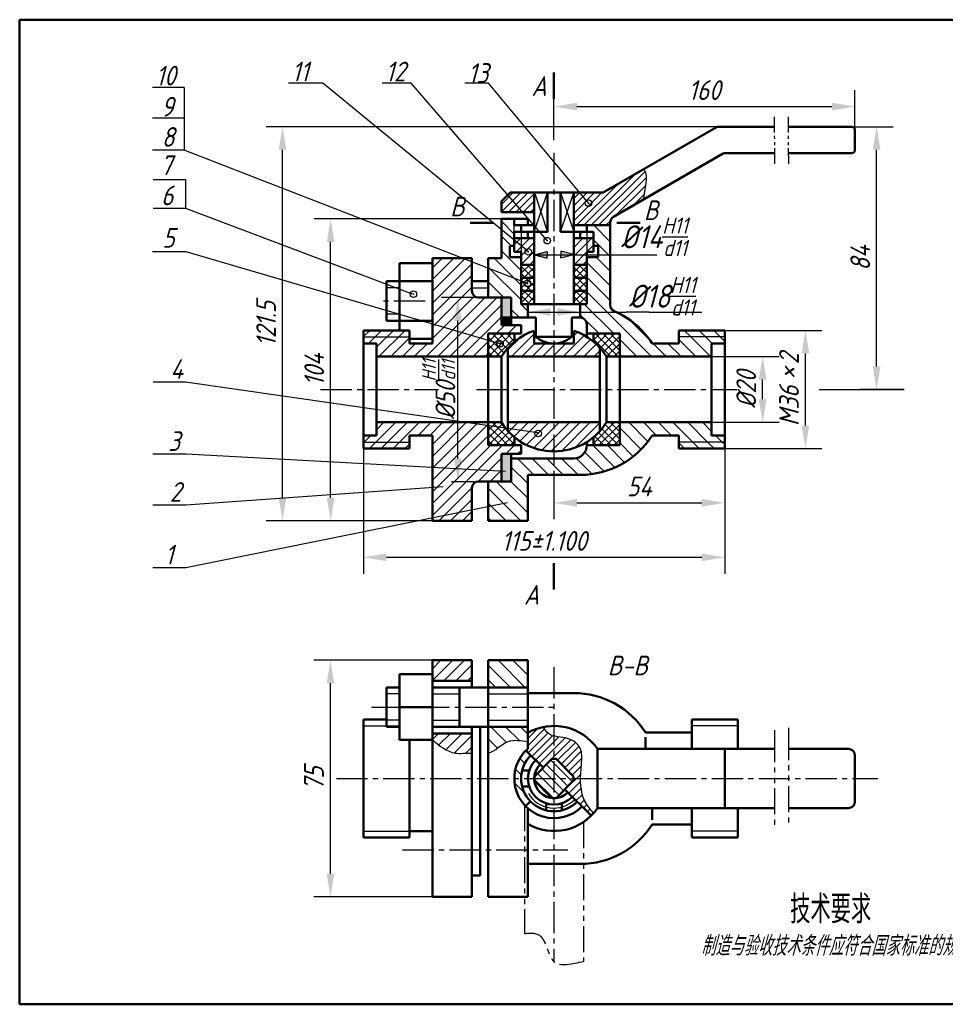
# Model space of a CAD drawing. Header units: millimetres. Extents: x -7 to 206, y 77 to 227.
# Tile 1 of 2: x -7 to 134, y 77 to 227. Entities that reach past the tile are written whole.
import ezdxf

# ---------------------------------------------------------------- set-up
doc = ezdxf.new("R2010")
doc.units = ezdxf.units.MM
doc.header["$LTSCALE"] = 0.5
doc.header["$PDMODE"] = 32
doc.header["$PDSIZE"] = -2
doc.linetypes.add('CENTER2', pattern=[28.575, 19.05, -3.175, 3.175, -3.175])
doc.linetypes.add('PHANTOM2', pattern=[31.75, 15.875, -3.175, 3.175, -3.175, 3.175, -3.175])
for name, color, linetype in [('剖面线', 7, 'Continuous'), ('剖面线层', 7, 'Continuous'), ('双点化线', 170, 'PHANTOM2'), ('尺寸层', 221, 'Continuous'), ('细实线', 7, 'Continuous')]:
    doc.layers.add(name, color=color, linetype=linetype)
for name, color, linetype, lineweight in [('文字层', 227, 'Continuous', 20), ('点画线层', 3, 'CENTER2', 25), ('粗实线层', 1, 'Continuous', 50)]:
    doc.layers.add(name, color=color, linetype=linetype, lineweight=lineweight)
doc.styles.add('工程字体（斜）', font='gbeitc.shx', dxfattribs={"bigfont": 'gbcbig.shx'})
doc.styles.add('工程斜体', font='gbeitc.shx', dxfattribs={"bigfont": 'gbcbig.shx'})
doc.styles.add('工程直体', font='gbenor.shx', dxfattribs={"bigfont": 'gbcbig.shx'})
doc.dimstyles.new('gb35', dxfattribs={"dimtxt": 3, "dimasz": 3.5, "dimexe": 2.5, "dimexo": 0, "dimgap": 1, "dimtad": 1, "dimdsep": 46, "dimtxsty": '工程字体（斜）', "dimcen": 0, "dimadec": 0, "dimazin": 0, "dimtfac": 1, "dimtmove": 0, "dimatfit": 3, "dimfxl": 0, "dimarcsym": 0})
pattern_1 = [(45, (-40.795, -159.471), (-0.898026, 0.898026), [])]

# ---------------------------------------------------------------- blocks, each defined once
blk = doc.blocks.new('*D33')
at = {"layer": 'Defpoints', "color": 0, "ltscale": 0.5}
for p in [(40.76, 129.28), (56.29, 129.28), (56.29, 93.28)]:
    blk.add_point(p, dxfattribs=at)
at = {"layer": '尺寸层', "color": 0, "lineweight": -2, "ltscale": 0.5}
for p, q in [((56.29, 129.28), (38.26, 129.28)), ((40.76, 96.78), (40.76, 125.78)), ((56.29, 93.28), (38.26, 93.28))]:
    blk.add_line(p, q, dxfattribs=at)
at = {"layer": '尺寸层', "color": 0, "ltscale": 0.5}
for points in [[(40.18, 125.78), (41.34, 125.78), (40.76, 129.28)], [(40.18, 96.78), (41.34, 96.78), (40.76, 93.28)]]:
    blk.add_solid(points, dxfattribs=at)
at = {"layer": '尺寸层', "color": 0, "ltscale": 0.5, "insert": (38.26, 111.28), "char_height": 3, "attachment_point": 5, "rotation": 90, "style": '工程字体（斜）'}
blk.add_mtext('75', dxfattribs=at)
blk = doc.blocks.new('*D34')
at = {"layer": 'Defpoints', "color": 0, "ltscale": 0.5}
for p in [(100.79, 161.52), (74.79, 157.52), (100.79, 153.25)]:
    blk.add_point(p, dxfattribs=at)
at = {"layer": '尺寸层', "color": 0, "lineweight": -2, "ltscale": 0.5}
for p, q in [((100.79, 161.52), (100.79, 150.75)), ((74.79, 157.52), (74.79, 150.75)), ((78.29, 153.25), (97.29, 153.25))]:
    blk.add_line(p, q, dxfattribs=at)
at = {"layer": '尺寸层', "color": 0, "ltscale": 0.5}
for points in [[(78.29, 153.84), (78.29, 152.67), (74.79, 153.25)], [(97.29, 153.84), (97.29, 152.67), (100.79, 153.25)]]:
    blk.add_solid(points, dxfattribs=at)
at = {"layer": '尺寸层', "color": 0, "ltscale": 0.5, "insert": (87.79, 155.75), "char_height": 3, "attachment_point": 5, "style": '工程字体（斜）'}
blk.add_mtext('54', dxfattribs=at)
blk = doc.blocks.new('*D35')
at = {"layer": 'Defpoints', "color": 0, "ltscale": 0.5}
for p in [(45.79, 161.52), (100.79, 161.52), (100.79, 144.96)]:
    blk.add_point(p, dxfattribs=at)
at = {"layer": '尺寸层', "color": 0, "lineweight": -2, "ltscale": 0.5}
for p, q in [((45.79, 161.52), (45.79, 142.46)), ((100.79, 161.52), (100.79, 142.46)), ((49.29, 144.96), (97.29, 144.96))]:
    blk.add_line(p, q, dxfattribs=at)
at = {"layer": '尺寸层', "color": 0, "ltscale": 0.5}
for points in [[(49.29, 145.54), (49.29, 144.37), (45.79, 144.96)], [(97.29, 145.54), (97.29, 144.37), (100.79, 144.96)]]:
    blk.add_solid(points, dxfattribs=at)
at = {"layer": '尺寸层', "color": 0, "ltscale": 0.5, "insert": (73.29, 147.46), "char_height": 3, "attachment_point": 5, "style": '工程字体（斜）'}
blk.add_mtext('115%%P1.100', dxfattribs=at)
blk = doc.blocks.new('*D36')
at = {"layer": 'Defpoints', "color": 0, "ltscale": 0.5}
for p in [(98.79, 175.52), (106.56, 175.52), (98.79, 165.52)]:
    blk.add_point(p, dxfattribs=at)
at = {"layer": '尺寸层', "color": 0, "lineweight": -2, "ltscale": 0.5}
for p, q in [((98.79, 175.52), (109.06, 175.52)), ((106.56, 169.02), (106.56, 172.02)), ((98.79, 165.52), (109.06, 165.52))]:
    blk.add_line(p, q, dxfattribs=at)
at = {"layer": '尺寸层', "color": 0, "ltscale": 0.5}
for points in [[(105.97, 172.02), (107.14, 172.02), (106.56, 175.52)], [(105.97, 169.02), (107.14, 169.02), (106.56, 165.52)]]:
    blk.add_solid(points, dxfattribs=at)
at = {"layer": '尺寸层', "color": 0, "ltscale": 0.5, "insert": (104.06, 170.52), "char_height": 3, "attachment_point": 5, "rotation": 90, "style": '工程字体（斜）'}
blk.add_mtext('%%C20', dxfattribs=at)
blk = doc.blocks.new('*D37')
at = {"layer": 'Defpoints', "color": 0, "ltscale": 0.5}
for p in [(100.79, 179.52), (113.07, 179.52), (100.79, 161.52)]:
    blk.add_point(p, dxfattribs=at)
at = {"layer": '尺寸层', "color": 0, "lineweight": -2, "ltscale": 0.5}
for p, q in [((100.79, 179.52), (115.57, 179.52)), ((113.07, 165.02), (113.07, 176.02)), ((100.79, 161.52), (115.57, 161.52))]:
    blk.add_line(p, q, dxfattribs=at)
at = {"layer": '尺寸层', "color": 0, "ltscale": 0.5}
for points in [[(112.49, 176.02), (113.65, 176.02), (113.07, 179.52)], [(112.49, 165.02), (113.65, 165.02), (113.07, 161.52)]]:
    blk.add_solid(points, dxfattribs=at)
at = {"layer": '尺寸层', "color": 0, "ltscale": 0.5, "insert": (110.57, 170.52), "char_height": 3, "attachment_point": 5, "rotation": 90, "style": '工程字体（斜）'}
blk.add_mtext('M36  2', dxfattribs=at)
blk = doc.blocks.new('*D38')
at = {"layer": 'Defpoints', "color": 0, "ltscale": 0.5}
for p in [(119.83, 210.52), (123.91, 210.52), (128.09, 170.52)]:
    blk.add_point(p, dxfattribs=at)
at = {"layer": '尺寸层', "color": 0, "lineweight": -2, "ltscale": 0.5}
for p, q in [((119.83, 210.52), (126.41, 210.52)), ((123.91, 174.02), (123.91, 207.02)), ((128.09, 170.52), (121.41, 170.52))]:
    blk.add_line(p, q, dxfattribs=at)
at = {"layer": '尺寸层', "color": 0, "ltscale": 0.5}
for points in [[(123.32, 207.02), (124.49, 207.02), (123.91, 210.52)], [(123.32, 174.02), (124.49, 174.02), (123.91, 170.52)]]:
    blk.add_solid(points, dxfattribs=at)
at = {"layer": '尺寸层', "color": 0, "ltscale": 0.5, "insert": (121.41, 190.52), "char_height": 3, "attachment_point": 5, "rotation": 90, "style": '工程字体（斜）'}
blk.add_mtext('84', dxfattribs=at)
blk = doc.blocks.new('*D39')
at = {"layer": 'Defpoints', "color": 0, "ltscale": 0.5}
for p in [(120.61, 213.6), (120.61, 210.03), (74.79, 208.49)]:
    blk.add_point(p, dxfattribs=at)
at = {"layer": '尺寸层', "color": 0, "lineweight": -2, "ltscale": 0.5}
for p, q in [((74.79, 208.49), (74.79, 216.1)), ((120.61, 210.03), (120.61, 216.1)), ((78.29, 213.6), (117.11, 213.6))]:
    blk.add_line(p, q, dxfattribs=at)
at = {"layer": '尺寸层', "color": 0, "ltscale": 0.5}
for points in [[(78.29, 214.18), (78.29, 213.01), (74.79, 213.6)], [(117.11, 214.18), (117.11, 213.01), (120.61, 213.6)]]:
    blk.add_solid(points, dxfattribs=at)
at = {"layer": '尺寸层', "color": 0, "ltscale": 0.5, "insert": (97.7, 216.1), "char_height": 3, "attachment_point": 5, "style": '工程字体（斜）'}
blk.add_mtext('160', dxfattribs=at)
blk = doc.blocks.new('*D40')
at = {"layer": 'Defpoints', "color": 0, "ltscale": 0.5}
for p in [(40.79, 196.49), (66.79, 196.49), (56.29, 150.52)]:
    blk.add_point(p, dxfattribs=at)
at = {"layer": '尺寸层', "color": 0, "lineweight": -2, "ltscale": 0.5}
for p, q in [((66.79, 196.49), (38.29, 196.49)), ((40.79, 154.02), (40.79, 192.99)), ((56.29, 150.52), (38.29, 150.52))]:
    blk.add_line(p, q, dxfattribs=at)
at = {"layer": '尺寸层', "color": 0, "ltscale": 0.5}
for points in [[(40.21, 192.99), (41.38, 192.99), (40.79, 196.49)], [(40.21, 154.02), (41.38, 154.02), (40.79, 150.52)]]:
    blk.add_solid(points, dxfattribs=at)
at = {"layer": '尺寸层', "color": 0, "ltscale": 0.5, "insert": (38.29, 173.51), "char_height": 3, "attachment_point": 5, "rotation": 90, "style": '工程字体（斜）'}
blk.add_mtext('104', dxfattribs=at)
blk = doc.blocks.new('*D41')
at = {"layer": 'Defpoints', "color": 0, "ltscale": 0.5}
for p in [(33.47, 210.52), (99.61, 210.52), (56.29, 150.52)]:
    blk.add_point(p, dxfattribs=at)
at = {"layer": '尺寸层', "color": 0, "lineweight": -2, "ltscale": 0.5}
for p, q in [((99.61, 210.52), (30.97, 210.52)), ((33.47, 154.02), (33.47, 207.02)), ((56.29, 150.52), (30.97, 150.52))]:
    blk.add_line(p, q, dxfattribs=at)
at = {"layer": '尺寸层', "color": 0, "ltscale": 0.5}
for points in [[(32.88, 207.02), (34.05, 207.02), (33.47, 210.52)], [(32.88, 154.02), (34.05, 154.02), (33.47, 150.52)]]:
    blk.add_solid(points, dxfattribs=at)
at = {"layer": '尺寸层', "color": 0, "ltscale": 0.5, "insert": (30.97, 180.52), "char_height": 3, "attachment_point": 5, "rotation": 90, "style": '工程字体（斜）'}
blk.add_mtext('121.5', dxfattribs=at)
blk = doc.blocks.new('*D42')
at = {"layer": 'Defpoints', "color": 0, "ltscale": 0.5}
for p in [(60.16, 184.52), (63.29, 184.52), (59.17, 156.52)]:
    blk.add_point(p, dxfattribs=at)
at = {"layer": '尺寸层', "color": 0, "lineweight": -2, "ltscale": 0.5}
for p, q in [((63.29, 184.52), (57.66, 184.52)), ((60.16, 160.02), (60.16, 181.02)), ((59.17, 156.52), (62.66, 156.52))]:
    blk.add_line(p, q, dxfattribs=at)
at = {"layer": '尺寸层', "color": 0, "ltscale": 0.5}
for points in [[(59.58, 181.02), (60.74, 181.02), (60.16, 184.52)], [(59.58, 160.02), (60.74, 160.02), (60.16, 156.52)]]:
    blk.add_solid(points, dxfattribs=at)
at = {"layer": '尺寸层', "color": 0, "ltscale": 0.5, "insert": (57.24, 170.52), "char_height": 3, "attachment_point": 5, "rotation": 90, "style": '工程字体（斜）'}
blk.add_mtext('%%C50{\\H0.7x;\\SH11/d11;}', dxfattribs=at)
blk = doc.blocks.new('fdf')
at = {"layer": '剖面线', "ltscale": 0.5}
h = blk.add_hatch(dxfattribs=at)
h.set_pattern_fill('ANSI37', scale=0.25, angle=90, style=0)
h.set_pattern_definition([(135, (-40.795, -161.471), (-0.561266, -0.561266), []), (225, (-40.795, -161.471), (0.561266, -0.561266), [])])
h.paths.add_polyline_path([(131.5, 30.047), (129.5, 30.047), (129.5, 28.047), (131.5, 28.047)])
h.paths.add_polyline_path([(131.5, 26.047), (131.5, 28.047), (129.5, 28.047), (129.5, 26.047)])
h.paths.add_polyline_path([(131.5, 26.047), (129.5, 26.047), (129.5, 24.047), (131.5, 24.047)])
h.paths.add_polyline_path([(30.998, 30.047), (28.998, 30.047), (28.998, 28.047), (30.998, 28.047)])
h.paths.add_polyline_path([(30.998, 28.047), (28.998, 28.047), (28.998, 26.047), (30.998, 26.047)])
h.paths.add_polyline_path([(30.998, 26.047), (28.998, 26.047), (28.998, 24.047), (30.998, 24.047)])
h.paths.add_polyline_path([(38.998, 30.047), (36.998, 30.047), (36.998, 28.047), (38.998, 28.047)])
h.paths.add_polyline_path([(38.998, 28.047), (36.998, 28.047), (36.998, 26.047), (38.998, 26.047)])
h.paths.add_polyline_path([(36.998, 24.047), (38.998, 24.047), (38.998, 26.047), (36.998, 26.047)])
at = {"layer": '剖面线层', "ltscale": 0.5}
h = blk.add_hatch(dxfattribs=at)
h.set_pattern_fill('ANSI31', scale=0.3, style=0)
h.set_pattern_definition([(45, (-40.795, -159.471), (-0.673519, 0.673519), [])])
h.paths.add_polyline_path([(38.998, 34.078), (36.998, 34.078), (36.998, 31.564), (38.998, 31.564), (38.998, 31.989)])
h.paths.add_polyline_path([(36.998, 31.564), (36.998, 30.047), (38.998, 30.047), (38.998, 31.564)])
h.paths.add_polyline_path([(30.998, 34.078), (28.998, 34.078), (28.998, 31.989), (28.998, 30.047), (30.998, 30.047)])
h.paths.add_polyline_path([(28.998, 34.078), (27.959, 34.078), (27.959, 31.989), (28.998, 31.989)])
h.paths.add_polyline_path([(40.037, 34.078), (38.998, 34.078), (38.998, 31.989), (40.037, 31.989)])
h = blk.add_hatch(dxfattribs=at)
h.set_pattern_fill('ANSI31', scale=0.4, style=0)
h.set_pattern_definition(pattern_1)
h.paths.add_polyline_path([(21.498, 30.472), (20.019, 31.047), (15.498, 31.047), (15.498, 21.011), (23.998, 18.523), (23.998, 19.547), (28.998, 19.547), (28.998, 20.852), (25.998, 20.852), (25.998, 22.008), (25.998, 25.047), (23.998, 25.047), (22.498, 25.047, -0.4142136), (21.498, 26.047)])
h.paths.add_polyline_path([(23.998, 16.047), (23.998, 18.523), (15.498, 21.011), (15.498, 18.047), (11.998, 18.047), (11.998, 19.047), (4.998, 19.047), (4.998, 18.047), (6.998, 18.047), (6.998, 16.047)])
h.paths.add_polyline_path([(11.998, 19.047), (11.998, 20.047), (4.998, 20.047), (4.998, 19.047)], flags=17)
h.paths.add_polyline_path([(6.998, 6.047), (6.998, 4.047), (4.998, 4.047), (4.998, 3.047), (11.998, 3.047), (11.998, 4.047), (15.498, 4.047), (15.498, -0.834), (25.998, -1.399), (25.998, 0.047), (25.998, 1.241), (28.998, 1.241), (28.998, 2.547), (23.998, 2.547), (23.998, 5.518), (20.329, 6.047)])
h.paths.add_polyline_path([(11.998, 2.047), (11.998, 3.047), (4.998, 3.047), (4.998, 2.047)], flags=17)
h.paths.add_polyline_path([(21.498, -7.323), (21.498, -3.953, -0.4142136), (22.498, -2.953), (22.998, -2.953), (25.998, -2.953), (25.998, -1.399), (15.498, -0.834), (15.498, -8.532)])
h.paths.add_polyline_path([(21.498, -8.953), (21.498, -7.323), (15.498, -8.532), (15.498, -8.953)])
h = blk.add_hatch(color=7, dxfattribs=at)
h.paths.add_polyline_path([(27.498, 0.047), (25.998, 0.047), (25.998, -2.953), (27.498, -2.953)])
h.paths.add_polyline_path([(27.498, 25.047), (25.998, 25.047), (25.998, 22.047), (27.498, 22.047)])
for points in [[(27.498, 22.008), (25.998, 22.008), (25.998, 20.852), (27.498, 20.852)], [(25.998, 1.241), (25.998, 0.047), (25.998, -2.953), (27.498, -2.953), (27.498, 0.047), (27.498, 0.547), (27.498, 1.241)]]:
    blk.add_hatch(color=7, dxfattribs=at).paths.add_polyline_path(points)
h = blk.add_hatch(dxfattribs=at)
h.set_pattern_fill('ANSI31', scale=0.4, style=0)
h.set_pattern_definition(pattern_1)
h.paths.add_polyline_path([(21.498, -33.314), (21.498, -30.188), (15.498, -30.188), (15.498, -33.314)])
edge = h.paths.add_edge_path()
edge.add_line((21.498, -44.318), (21.498, -41.314))
edge.add_line((21.498, -41.314), (15.498, -41.314))
edge.add_line((15.498, -41.314), (15.498, -42.314))
edge.add_spline(control_points=[(15.498, -42.314), (16.601, -43.216), (18.399, -44.687), (20.631, -44.29), (21.498, -44.318)], knot_values=[0, 0, 0, 0, 4.0078149, 6.5369454, 6.5369454, 6.5369454, 6.5369454], degree=3, periodic=0)
at = {"layer": '双点化线', "ltscale": 0.5}
h = blk.add_hatch(dxfattribs=at)
h.set_pattern_fill('ANSI31', scale=0.3, angle=90, style=0)
h.set_pattern_definition([(135, (-40.795, -161.471), (-0.673519, -0.673519), [])])
h.paths.add_polyline_path([(33.998, -48.188), (30.998, -48.188, 0.0270759), (31.016, -48.512), (33.674, -51.171, 0.0270759), (33.998, -51.188)])
h.paths.add_polyline_path([(33.998, -45.188, 0.0270759), (33.674, -45.206), (31.016, -47.864, 0.0270759), (30.998, -48.188), (33.998, -48.188)])
h.paths.add_polyline_path([(34.322, -45.206, 0.0270759), (33.998, -45.188), (33.998, -48.188), (36.998, -48.188, 0.0270759), (36.98, -47.864)])
h.paths.add_polyline_path([(36.98, -48.512, 0.0270759), (36.998, -48.188), (33.998, -48.188), (33.998, -51.188, 0.0270759), (34.322, -51.171)])
at = {"layer": '尺寸层', "ltscale": 0.5}
h = blk.add_hatch(color=7, dxfattribs=at)
h.paths.add_polyline_path([(32.985, 31.564), (32.985, 32.077), (31.019, 31.564)])
h.paths.add_polyline_path([(31.019, 31.564), (32.985, 31.05), (32.985, 31.564)])
h = blk.add_hatch(color=7, dxfattribs=at)
h.paths.add_polyline_path([(35.032, 31.05), (36.998, 31.564), (35.032, 31.564)])
h.paths.add_polyline_path([(35.032, 31.564), (36.998, 31.564), (35.032, 32.077)])
at = {"layer": '细实线', "ltscale": 0.5}
h = blk.add_hatch(dxfattribs=at)
h.set_pattern_fill('ANSI31', scale=0.25, style=0)
h.set_pattern_definition([(45, (-40.795, -161.471), (-0.561266, 0.561266), [])])
edge = h.paths.add_edge_path()
edge.add_spline(control_points=[(33.998, -41.725), (33.683, -41.647), (33.027, -41.391), (32.606, -40.746), (32.412, -40.347)], knot_values=[15.3122889, 15.3122889, 15.3122889, 15.3122889, 16.3111205, 17.5832103, 17.5832103, 17.5832103, 17.5832103], degree=3, periodic=0)
edge.add_arc((33.998, -48.188), 8, 101.43132, 120)
edge.add_line((29.998, -41.26), (29.998, -43.661))
edge.add_arc((33.998, -48.188), 6.041, 131.46436, 135)
edge.add_line((29.726, -43.917), (32.345, -46.535))
edge.add_line((32.345, -46.535), (33.674, -45.206))
edge.add_arc((33.998, -48.188), 3, 90, 96.20382, ccw=False)
edge.add_line((33.998, -45.188), (33.998, -41.725))
edge = h.paths.add_edge_path()
edge.add_spline(control_points=[(38.046, -48.188), (38.049, -47.456), (38.17, -45.867), (38.396, -43.44), (36.311, -41.904), (34.661, -41.888), (33.998, -41.725)], knot_values=[6.3577736, 6.3577736, 6.3577736, 6.3577736, 8.486614, 10.8599225, 13.2074851, 15.3122889, 15.3122889, 15.3122889, 15.3122889], degree=3, periodic=0)
edge.add_line((33.998, -41.725), (33.998, -45.188))
edge.add_arc((33.998, -48.188), 3, 83.79618, 90, ccw=False)
edge.add_line((34.322, -45.206), (36.98, -47.864))
edge.add_arc((33.998, -48.188), 3, 0, 6.20382, ccw=False)
edge.add_line((36.998, -48.188), (38.046, -48.188))
edge = h.paths.add_edge_path()
edge.add_arc((33.998, -48.188), 8, 315, 318.76564)
edge.add_spline(control_points=[(40.014, -53.461), (39.491, -52.846), (38.27, -51.301), (38.04, -49.382), (38.046, -48.188)], knot_values=[0.5188147, 0.5188147, 0.5188147, 0.5188147, 2.8834986, 6.3577736, 6.3577736, 6.3577736, 6.3577736], degree=3, periodic=0)
edge.add_line((38.046, -48.188), (36.998, -48.188))
edge.add_arc((33.998, -48.188), 3, -6.20382, 0, ccw=False)
edge.add_line((36.98, -48.512), (35.651, -49.841))
edge.add_line((35.651, -49.841), (39.655, -53.845))
h.paths.add_polyline_path([(30.998, 41.023), (27.309, 41.023), (25.998, 39.711), (25.998, 39.023), (25.998, 38.023), (30.998, 38.023)])
edge = h.paths.add_edge_path()
edge.add_line((36.998, 41.047), (36.998, 36.047))
edge.add_line((36.998, 36.047), (42.57, 36.047))
edge.add_line((42.57, 36.047), (42.57, 36.469))
edge.add_arc((43.57, 36.469), 1, 120, 180, ccw=False)
edge.add_line((43.07, 37.335), (47.606, 39.954))
edge.add_spline(control_points=[(47.606, 39.954), (47.708, 41.477), (48.465, 43.779), (47.645, 44.504), (47.571, 44.553)], knot_values=[3.3763687, 3.3763687, 3.3763687, 3.3763687, 7.6394032, 8.0100339, 8.0100339, 8.0100339, 8.0100339], degree=3, periodic=0)
edge.add_line((47.571, 44.553), (41.498, 41.047))
edge.add_line((41.498, 41.047), (36.998, 41.047))
h = blk.add_hatch(dxfattribs=at)
h.set_pattern_fill('ANSI31', scale=0.5, angle=90, style=0)
h.set_pattern_definition([(135, (-40.795, -159.471), (-1.122532, -1.122532), [])])
h.paths.add_polyline_path([(27.498, 24.047), (27.498, 22.008), (28.998, 22.008), (29.998, 22.008), (29.998, 24.047)])
h = blk.add_hatch(dxfattribs=at)
h.set_pattern_fill('ANSI37', scale=0.25, style=0)
h.set_pattern_definition([(45, (-39.795, -161.471), (-0.561266, 0.561266), []), (135, (-39.795, -161.471), (-0.561266, -0.561266), [])])
h.paths.add_polyline_path([(27.998, 18.327), (27.998, 19.547), (23.998, 19.547), (23.998, 16.047), (25.998, 16.047, -0.0808995)])
h.paths.add_polyline_path([(25.998, 6.047), (23.998, 6.047), (23.998, 2.547), (27.998, 2.547), (27.998, 3.767, -0.0808995)])
h.paths.add_polyline_path([(43.998, 19.547), (39.998, 19.547), (39.998, 18.327, -0.0808995), (41.998, 16.047), (43.998, 16.047)])
h.paths.add_polyline_path([(43.998, 6.047), (41.998, 6.047, -0.0808995), (39.998, 3.767), (39.998, 2.547), (43.998, 2.547)])
h = blk.add_hatch(dxfattribs=at)
h.set_pattern_fill('ANSI31', scale=0.35, style=0)
h.set_pattern_definition([(45, (-40.795, -161.471), (-0.7857724, 0.7857724), [])])
h.paths.add_polyline_path([(130.5, 19.591, -0.1223908), (126.5, 18.047), (126.5, 16.047, -0.4142136), (131.5, 11.047), (135.934, 11.047, 0.29106)])
h.paths.add_polyline_path([(126.5, 6.047), (126.5, 1.613, 0.4142136), (135.934, 11.047), (131.5, 11.047, -0.4142136)])
h.paths.add_polyline_path([(30.998, 18.047), (30.998, 19.991, 0.1288124), (26.998, 17.371), (26.998, 16.047), (33.998, 16.047), (33.998, 18.047, -0.0036418), (33.936, 18.047)])
h.paths.add_polyline_path([(33.998, 18.047), (33.998, 16.047), (40.998, 16.047), (40.998, 17.371, 0.1288124), (36.998, 19.991), (36.998, 18.047)])
h.paths.add_polyline_path([(26.998, 6.047), (26.998, 4.722, 0.2121094), (33.998, 1.613), (33.998, 6.047)])
h.paths.add_polyline_path([(33.998, 1.613, 0.2121094), (40.998, 4.722), (40.998, 6.047), (33.998, 6.047)])
h = blk.add_hatch(dxfattribs=at)
h.set_pattern_fill('ANSI31', scale=0.5, angle=90, style=0)
h.set_pattern_definition([(135, (-40.795, -161.471), (-1.122532, -1.122532), [])])
h.paths.add_polyline_path([(30.462, -44.653), (29.726, -43.917, 0.1989124), (27.957, -48.188), (28.998, -48.188, -0.1989124)])
h.paths.add_polyline_path([(28.998, -48.188), (27.957, -48.188, 0.1943765), (29.653, -52.384), (30.401, -51.661, -0.1943765)])
at = {"layer": '剖面线层', "color": 7, "ltscale": 0.5}
for p, q in [((-1.175, 57.669), (-6.406, 57.669)), ((30.096, 31.989), (-1.175, 57.669)), ((12.256, 57.669), (7.86, 57.669)), ((32.985, 33.708), (12.256, 57.669)), ((24.02, 57.669), (20.431, 57.669)), ((39.272, 39.41), (24.02, 57.669)), ((10.498, 26.519), (8.493, 26.519)), ((21.498, 26.519), (23.998, 26.519)), ((10.498, 22.519), (8.493, 22.519)), ((10.498, -35.314), (8.493, -35.314)), ((15.498, -35.314), (19.604, -35.314)), ((23.998, -35.314), (29.998, -35.314)), ((10.498, -39.314), (8.493, -39.314)), ((15.498, -39.314), (19.604, -39.314)), ((23.998, -39.314), (29.998, -39.314))]:
    blk.add_line(p, q, dxfattribs=at)
blk.add_arc((33.998, -48.188), 4.5, 209.84096, 315, dxfattribs=at)
for points, knots in [([(40.014, -53.461), (39.491, -52.846), (37.826, -50.738), (38.056, -47.098), (38.396, -43.44), (36.006, -41.68), (33.417, -41.989), (32.606, -40.746), (32.412, -40.347)], [0.5188147, 0.5188147, 0.5188147, 0.5188147, 2.8834986, 8.486614, 10.8599225, 13.2074851, 16.3111205, 17.5832103, 17.5832103, 17.5832103, 17.5832103]), ([(15.498, -42.314), (16.601, -43.216), (18.399, -44.687), (20.631, -44.29), (21.498, -44.318)], [0, 0, 0, 0, 4.0078149, 6.5369454, 6.5369454, 6.5369454, 6.5369454]), ([(23.998, -44.318), (25.094, -44.094), (26.668, -41.902), (28.984, -42.472), (29.998, -42.534)], [8.0369454, 8.0369454, 8.0369454, 8.0369454, 11.5335582, 14.5263065, 14.5263065, 14.5263065, 14.5263065])]:
    blk.add_open_spline(points, degree=3, knots=knots, dxfattribs=at)
at = {"layer": '双点化线', "color": 7, "ltscale": 0.3}
for p, q in [((67.513, 52.538), (67.59, 44.954)), ((69.627, 52.538), (69.684, 44.954))]:
    blk.add_line(p, q, dxfattribs=at)
at = {"layer": '双点化线', "color": 7, "ltscale": 0.5}
for p, q in [((23.998, -35.314), (29.998, -35.314)), ((69.684, -40.478), (69.684, -41.404)), ((67.59, -40.827), (67.59, -41.731)), ((67.59, -41.731), (67.59, -55.466)), ((69.684, -41.404), (69.684, -55.357)), ((29.498, -52.218), (29.498, -71.807)), ((38.498, -54.803), (38.498, -76.065))]:
    blk.add_line(p, q, dxfattribs=at)
blk.add_open_spline([(29.498, -71.807), (30.523, -71.648), (32.819, -71.753), (33.213, -77.471), (36.83, -76.342), (38.498, -76.065)], degree=3, knots=[1.7219276, 1.7219276, 1.7219276, 1.7219276, 4.506599, 8.8038142, 13.3038142, 13.3038142, 13.3038142, 13.3038142], dxfattribs=at)
at = {"layer": '尺寸层', "color": 7, "ltscale": 0.5}
for p, q in [((-22.309, 57.039), (-27.121, 57.039)), ((-22.309, 57.039), (-22.309, 47.508)), ((-22.309, 52.338), (-27.121, 52.338)), ((-22.309, 47.508), (-27.121, 47.508)), ((29.982, 27.172), (-22.309, 47.508)), ((-22.039, 42.993), (-27.009, 42.993)), ((-22.039, 38.593), (-22.039, 42.993)), ((-22.039, 38.593), (-27.008, 38.593)), ((12.483, 25.568), (-22.039, 38.593)), ((-22.012, 31.99), (-27.124, 31.99)), ((25.773, 18.004), (-22.012, 31.99)), ((31.019, 31.564), (32.985, 32.077)), ((31.019, 31.564), (39.019, 31.564)), ((31.019, 31.564), (32.985, 31.05)), ((32.985, 32.077), (32.985, 31.564)), ((32.985, 31.05), (32.985, 31.564)), ((36.998, 31.594), (35.032, 32.107)), ((35.032, 32.107), (35.032, 31.594)), ((35.032, 31.08), (35.032, 31.594)), ((36.998, 31.564), (35.032, 31.05)), ((39.019, 31.564), (49.648, 31.564)), ((29.998, 22.833), (37.998, 22.833)), ((37.998, 22.833), (44.998, 22.833)), ((48.498, 22.833), (44.998, 22.833)), ((48.498, 22.833), (56.498, 22.833)), ((-22.076, 12.159), (-27.032, 12.159)), ((31.557, 4.428), (-22.076, 12.159)), ((74.386, 11.047), (87.299, 11.047)), ((-22.018, 1.184), (-27.072, 1.184)), ((26.6, -1.431), (-22.018, 1.184)), ((17.104, -3.784), (-22.045, -6.553)), ((-22.045, -6.553), (-27.045, -6.553)), ((26.937, -6.228), (-22.066, -16.095)), ((-22.066, -16.095), (-27.066, -16.095))]:
    blk.add_line(p, q, dxfattribs=at)
for p in [(39.267, 39.41), (32.981, 33.707), (30.092, 31.989), (29.974, 27.206), (12.593, 25.572), (25.785, 18.018), (31.578, 4.343)]:
    blk.add_point(p, dxfattribs=at)
for points in [[(33.498, 23.416), (33.498, 22.249), (29.998, 22.833)], [(34.498, 23.416), (34.498, 22.249), (37.998, 22.833)]]:
    blk.add_solid(points, dxfattribs=at)
at = {"layer": '点画线层', "color": 7, "ltscale": 0.5}
for p, q in [((33.998, 47.067), (33.998, -8.314)), ((14.371, 24.519), (7.395, 24.519)), ((30.998, 24.047), (36.998, 24.047)), ((30.998, 24.047), (36.998, 24.047)), ((30.998, 24.047), (36.998, 24.047)), ((30.998, 24.047), (36.998, 24.047)), ((30.998, 24.047), (36.998, 24.047)), ((-1.532, 11.047), (16.441, 11.047)), ((22.2, 11.047), (61.822, 11.047)), ((33.998, -31.258), (33.998, -76.065)), ((6.195, -37.314), (34.716, -37.314)), ((0.867, -48.188), (83.299, -48.188)), ((10.934, -59.062), (36.088, -59.062))]:
    blk.add_line(p, q, dxfattribs=at)
at = {"layer": '粗实线层', "color": 7}
for p, q in [((-47.342, -82.573), (-47.342, 67.353)), ((-47.342, 67.353), (162.658, 67.353)), ((-47.342, -82.573), (162.658, -82.573))]:
    blk.add_line(p, q, dxfattribs=at)
at = {"layer": '粗实线层', "color": 7, "ltscale": 0.5}
for p, q in [((33.976, 59.293), (33.976, 55.293)), ((41.498, 41.047), (58.819, 51.047)), ((58.819, 51.047), (67.528, 51.047)), ((58.819, 51.047), (67.528, 51.047)), ((69.638, 51.047), (79.033, 51.047)), ((69.638, 51.047), (79.319, 51.047)), ((79.819, 50.547), (79.819, 47.547)), ((43.07, 37.335), (59.658, 46.913)), ((60.158, 47.047), (67.568, 47.047)), ((69.668, 47.047), (79.319, 47.047)), ((25.998, 39.711), (27.309, 41.023)), ((31.024, 41.023), (27.309, 41.023)), ((28.998, 41.102), (28.998, 41.023)), ((30.998, 41.023), (30.998, 24.047)), ((31.024, 41.023), (33.006, 41.023)), ((32.998, 41.047), (34.998, 41.047)), ((32.998, 41.047), (33.006, 35.015)), ((36.98, 41.047), (34.982, 41.047)), ((34.99, 41.047), (34.998, 35.047)), ((36.98, 41.047), (41.498, 41.047)), ((36.998, 41.047), (36.998, 24.047)), ((38.998, 41.102), (38.998, 41.047)), ((25.998, 38.023), (25.998, 39.711)), ((25.998, 39.711), (25.998, 39.023)), ((31.024, 38.023), (25.998, 38.023)), ((21.22, 36.442), (24.796, 36.442)), ((25.998, 31.047), (25.998, 37.023)), ((30.037, 37.023), (25.998, 37.023)), ((27.959, 37.023), (27.959, 36.047)), ((30.998, 36.047), (27.959, 36.047)), ((28.998, 36.047), (28.998, 35.047)), ((30.037, 37.023), (30.037, 36.047)), ((31.024, 37.023), (30.998, 37.023)), ((36.98, 36.047), (42.57, 36.047)), ((38.998, 36.047), (38.998, 35.047)), ((42.57, 36.469), (42.57, 23.89)), ((43.543, 36.442), (47.119, 36.442)), ((27.959, 35.047), (27.959, 31.989)), ((30.998, 35.047), (27.959, 35.047)), ((30.037, 35.047), (30.037, 34.078)), ((33.006, 35.047), (30.998, 35.047)), ((36.998, 35.047), (34.998, 35.047)), ((36.998, 35.047), (40.037, 35.047)), ((37.959, 35.047), (37.959, 34.078)), ((40.037, 35.047), (40.037, 31.989)), ((27.959, 34.078), (30.998, 34.078)), ((40.037, 34.078), (36.998, 34.078)), ((27.276, 31.216), (27.276, 32.935)), ((27.276, 32.935), (27.959, 32.935)), ((28.998, 31.989), (27.959, 31.989)), ((28.998, 31.989), (28.998, 24.047)), ((38.998, 31.989), (38.998, 24.047)), ((38.998, 31.989), (38.998, 24.047)), ((38.998, 31.989), (40.037, 31.989)), ((40.72, 32.935), (40.037, 32.935)), ((40.72, 31.216), (40.72, 32.935)), ((10.498, 20.047), (10.498, 30.293)), ((15.498, 30.293), (10.498, 30.293)), ((21.498, 31.047), (15.498, 31.047)), ((15.498, 18.047), (15.498, 31.047)), ((21.498, 31.047), (21.498, 26.047)), ((23.998, 25.047), (23.998, 31.047)), ((23.998, 31.047), (25.998, 31.047)), ((28.998, 31.216), (27.276, 31.216)), ((30.998, 30.047), (28.998, 30.047)), ((38.998, 30.047), (36.998, 30.047)), ((38.998, 31.216), (40.72, 31.216)), ((8.493, 21.519), (8.493, 27.519)), ((10.498, 27.519), (8.493, 27.519)), ((15.498, 27.519), (10.498, 27.519)), ((21.498, 27.519), (23.998, 27.519)), ((30.998, 28.047), (28.998, 28.047)), ((38.998, 28.047), (36.998, 28.047)), ((30.998, 26.047), (28.998, 26.047)), ((38.998, 26.047), (36.998, 26.047)), ((23.998, 25.047), (22.498, 25.047)), ((23.998, 25.047), (27.498, 25.047)), ((25.998, 25.047), (25.998, 22.008)), ((27.498, 25.047), (27.498, 22.008)), ((38.998, 24.047), (28.998, 24.047)), ((29.998, 24.047), (29.998, 22.008)), ((37.998, 24.047), (37.998, 22.008)), ((10.498, 21.519), (8.493, 21.519)), ((15.498, 21.519), (10.498, 21.519)), ((25.998, 22.008), (28.998, 22.008)), ((25.998, 22.008), (25.998, 20.852)), ((27.498, 22.008), (27.498, 22.008)), ((27.498, 22.008), (27.498, 20.852)), ((28.998, 22.008), (31.236, 22.008)), ((31.236, 19.047), (31.236, 22.008)), ((37.998, 22.008), (36.698, 22.008)), ((36.698, 19.047), (36.698, 22.008)), ((38.998, 19.547), (38.998, 21.008)), ((4.998, 2.047), (4.998, 20.047)), ((4.998, 20.047), (11.998, 20.047)), ((11.998, 20.047), (11.998, 18.047)), ((23.998, 19.547), (23.998, 2.547)), ((23.998, 19.547), (28.998, 19.547)), ((28.998, 20.852), (25.998, 20.852)), ((27.998, 19.547), (27.998, 18.327)), ((27.998, 19.547), (27.998, 19.047)), ((28.998, 19.547), (28.998, 20.852)), ((30.998, 19.991), (30.998, 18.047)), ((36.998, 18.047), (36.998, 19.991)), ((43.998, 19.547), (38.998, 19.547)), ((38.998, 19.047), (38.998, 19.547)), ((39.998, 19.547), (39.998, 18.327)), ((43.998, 19.547), (43.998, 2.547)), ((59.998, 20.047), (52.998, 20.047)), ((52.998, 20.047), (52.998, 18.047)), ((59.998, 2.047), (59.998, 20.047)), ((4.998, 18.047), (6.998, 18.047)), ((6.998, 18.047), (6.998, 4.047)), ((15.498, 18.746), (11.998, 18.746)), ((11.998, 18.047), (15.498, 18.047)), ((30.998, 18.047), (36.998, 18.047)), ((31.236, 19.047), (36.698, 19.047)), ((52.998, 18.047), (48.952, 18.047)), ((59.998, 18.047), (57.998, 18.047)), ((57.998, 18.047), (57.998, 4.047)), ((59.998, 16.047), (59.998, 18.047)), ((26.998, 17.371), (26.998, 4.722)), ((40.998, 17.371), (40.998, 4.722)), ((6.998, 16.047), (25.998, 16.047)), ((25.998, 16.047), (25.998, 6.047)), ((26.998, 16.047), (40.998, 16.047)), ((41.998, 16.047), (57.998, 16.047)), ((41.998, 16.047), (41.998, 6.047)), ((6.998, 6.047), (25.998, 6.047)), ((26.998, 6.047), (40.998, 6.047)), ((41.998, 6.047), (57.998, 6.047)), ((6.998, 4.047), (4.998, 4.047)), ((11.998, 4.047), (11.998, 2.047)), ((11.998, 3.047), (11.998, 4.047)), ((11.998, 4.047), (15.498, 4.047)), ((15.498, -8.953), (15.498, 4.047)), ((27.998, 2.547), (27.998, 3.767)), ((38.998, 3.047), (38.998, 2.547)), ((39.998, 3.767), (39.998, 2.547)), ((52.998, 4.047), (48.952, 4.047)), ((52.998, 4.047), (52.998, 2.047)), ((57.998, 4.047), (59.998, 4.047)), ((4.998, 2.047), (11.998, 2.047)), ((23.998, 2.547), (28.998, 2.547)), ((28.998, 2.547), (28.998, 1.241)), ((43.998, 2.547), (38.998, 2.547)), ((59.998, 2.047), (52.998, 2.047)), ((28.998, 1.241), (25.998, 1.241)), ((25.998, 1.241), (25.998, 0.047)), ((25.998, 0.547), (25.998, 0.047)), ((25.998, -2.953), (25.998, 0.047)), ((27.498, 0.547), (27.498, 1.241)), ((27.498, 0.547), (28.998, 0.547)), ((27.498, 0.047), (27.498, 0.547)), ((27.498, -2.953), (27.498, 0.047)), ((36.998, 0.547), (28.998, 0.547)), ((22.998, -2.953), (22.498, -2.953)), ((22.998, -2.953), (27.498, -2.953)), ((23.998, -8.953), (23.998, -2.953)), ((29.998, -1.953), (29.998, -8.953)), ((37.998, -1.953), (29.998, -1.953)), ((21.498, -8.953), (21.498, -3.953)), ((21.498, -8.953), (15.498, -8.953)), ((29.998, -8.953), (23.998, -8.953)), ((33.976, -15.392), (33.976, -19.392)), ((15.498, -30.188), (15.498, -66.188)), ((15.498, -30.188), (21.498, -30.188)), ((21.498, -30.188), (21.498, -34.314)), ((23.998, -30.188), (23.998, -66.188)), ((23.998, -30.188), (29.998, -30.188)), ((29.998, -30.188), (29.998, -43.661)), ((10.498, -32.314), (15.498, -32.314)), ((10.498, -32.314), (10.498, -42.314)), ((8.493, -40.314), (8.493, -34.314)), ((10.498, -34.314), (8.493, -34.314)), ((15.498, -33.314), (21.498, -33.314)), ((15.498, -34.314), (21.498, -34.314)), ((19.604, -34.314), (19.604, -40.314)), ((21.498, -34.314), (29.998, -34.314)), ((36.998, -35.188), (29.998, -35.188)), ((10.498, -37.314), (15.498, -37.314)), ((4.998, -57.188), (4.998, -39.188)), ((4.998, -39.188), (8.493, -39.188)), ((10.498, -40.314), (8.493, -40.314)), ((15.498, -40.314), (21.498, -40.314)), ((21.498, -40.314), (21.498, -66.188)), ((21.498, -40.314), (29.998, -40.314)), ((22.746, -62.95), (22.746, -40.314)), ((61.998, -39.188), (54.998, -39.188)), ((54.998, -39.188), (54.998, -43.688)), ((61.998, -43.688), (61.998, -39.188)), ((15.498, -41.314), (21.498, -41.314)), ((54.998, -41.188), (47.952, -41.188)), ((47.952, -41.909), (47.952, -43.688)), ((15.498, -42.314), (10.498, -42.314)), ((11.998, -42.314), (11.998, -57.188)), ((29.726, -43.917), (32.345, -46.535)), ((40.612, -43.688), (67.59, -43.688)), ((40.612, -43.688), (40.612, -52.688)), ((59.998, -43.688), (59.998, -52.688)), ((69.684, -43.688), (78.819, -43.688)), ((79.819, -44.688), (79.819, -51.688)), ((33.674, -45.206), (31.016, -47.864)), ((34.322, -45.206), (36.98, -47.864)), ((29.144, -46.988), (30.221, -46.988)), ((29.144, -49.388), (30.221, -49.388)), ((33.674, -51.171), (31.016, -48.512)), ((34.322, -51.171), (36.98, -48.512)), ((35.651, -49.841), (39.655, -53.845)), ((30.401, -51.661), (29.653, -52.384)), ((32.798, -53.042), (32.798, -51.965)), ((35.198, -51.965), (35.198, -53.042)), ((29.998, -52.715), (29.998, -66.188)), ((40.612, -52.688), (67.59, -52.688)), ((48.952, -54.466), (48.952, -52.688)), ((54.998, -52.688), (54.998, -57.188)), ((61.998, -57.188), (61.998, -52.688)), ((69.684, -52.688), (78.819, -52.688)), ((54.998, -55.188), (48.952, -55.188)), ((11.998, -56.188), (15.498, -56.188)), ((4.998, -57.188), (11.998, -57.188)), ((61.998, -57.188), (54.998, -57.188)), ((37.998, -61.188), (29.998, -61.188)), ((37.998, -61.188), (29.998, -61.188)), ((21.498, -62.95), (22.746, -62.95)), ((15.498, -66.188), (21.498, -66.188)), ((23.998, -66.188), (29.998, -66.188))]:
    blk.add_line(p, q, dxfattribs=at)
at = {"layer": '粗实线层', "ltscale": 0.5}
blk.add_line((27.498, 0.047), (27.498, 0.047), dxfattribs=at)
at = {"layer": '粗实线层', "color": 7, "ltscale": 0.5}
for centre, radius, start, end in [((79.319, 50.547), 0.5, 0, 90), ((60.158, 46.047), 1, 90, 120), ((79.319, 47.547), 0.5, 270, 0), ((43.57, 36.469), 1, 120, 180), ((22.498, 26.047), 1, 180, 270), ((43.57, 23.89), 1, 180, 246.5477), ((37.998, 11.047), 13, 32.57897, 66.5477), ((37.998, 21.008), 1, 0, 90), ((33.998, 11.047), 9.434, 108.54198, 147.99462), ((33.998, 11.047), 9.434, 32.00538, 71.45802), ((33.967, 22.275), 4.228, 229.77104, 310.22896), ((33.998, 11.047), 9.434, 212.00538, 327.99462), ((37.998, 11.047), 13, 270, 327.42103), ((36.998, 2.547), 2, 270, 0), ((22.498, -3.953), 1, 90, 180), ((36.998, -48.188), 13, 32.57897, 90), ((33.998, -48.188), 8, 34.22887, 120), ((33.998, -48.188), 6.041, 131.46436, 315), ((33.998, -48.188), 5, 135, 315), ((78.819, -44.688), 1, 0, 90), ((33.998, -48.188), 3.963, 135, 315), ((33.998, -48.188), 3, 135, 315), ((33.998, -48.188), 3, 83.79618, 96.20382), ((33.998, -48.188), 3, 160.69262, 199.30738), ((33.998, -48.188), 3, 353.79618, 6.20382), ((33.998, -48.188), 3, 250.69262, 290.55766), ((78.819, -51.688), 1, 270, 0), ((33.998, -48.188), 8, 240, 325.77113), ((37.998, -48.188), 13, 270, 327.42103), ((37.998, -48.188), 13, 270, 327.42103)]:
    blk.add_arc(centre, radius, start, end, dxfattribs=at)
at = {"layer": '细实线', "color": 7, "ltscale": 0.5}
for p, q in [((30.998, 35.047), (33.006, 41.023)), ((31.024, 41.023), (33.006, 35.015)), ((34.99, 41.023), (36.998, 35.047)), ((34.998, 35.047), (36.998, 41.047)), ((27.959, 34.692), (25.998, 36.654)), ((27.959, 36.938), (27.874, 37.023)), ((27.959, 35.047), (27.959, 36.047)), ((42.57, 33.552), (40.075, 36.047)), ((42.57, 35.797), (42.32, 36.047)), ((28.998, 35.047), (28.998, 31.989)), ((38.998, 35.047), (38.998, 31.989)), ((27.472, 32.935), (25.998, 34.409)), ((42.57, 31.307), (40.037, 33.84)), ((28.998, 29.163), (25.998, 32.163)), ((28.998, 26.918), (24.87, 31.047)), ((42.57, 26.817), (38.998, 30.389)), ((42.57, 29.062), (40.416, 31.216)), ((28.998, 24.673), (23.998, 29.673)), ((26.38, 25.047), (23.998, 27.428)), ((42.57, 24.572), (38.998, 28.144)), ((48.85, 16.047), (38.998, 25.899)), ((24.135, 25.047), (23.998, 25.183)), ((43.105, 19.547), (38.605, 24.047)), ((38.6, 21.807), (37.998, 22.409)), ((40.86, 19.547), (38.797, 21.61)), ((48.666, 18.475), (45.427, 21.715)), ((54.83, 19.047), (53.83, 20.047)), ((57.075, 19.047), (56.075, 20.047)), ((59.32, 19.047), (58.32, 20.047)), ((4.998, 19.047), (11.998, 19.047)), ((46.605, 16.047), (43.998, 18.654)), ((51.095, 16.047), (49.095, 18.047)), ((53.34, 16.047), (51.34, 18.047)), ((59.998, 19.047), (52.998, 19.047)), ((55.585, 16.047), (52.998, 18.634)), ((57.83, 16.047), (54.83, 19.047)), ((58.075, 18.047), (57.075, 19.047)), ((59.998, 18.369), (59.32, 19.047)), ((44.36, 16.047), (43.998, 16.409)), ((48.304, 3.123), (45.38, 6.047)), ((49.625, 4.047), (47.625, 6.047)), ((51.87, 4.047), (49.87, 6.047)), ((55.115, 3.047), (52.115, 6.047)), ((57.36, 3.047), (54.36, 6.047)), ((57.998, 4.654), (56.605, 6.047)), ((47.258, 1.923), (43.998, 5.183)), ((4.998, 3.047), (11.998, 3.047)), ((59.998, 3.047), (52.998, 3.047)), ((56.115, 2.047), (55.115, 3.047)), ((58.36, 2.047), (57.36, 3.047)), ((59.605, 3.047), (58.605, 4.047)), ((59.998, 2.654), (59.605, 3.047)), ((43.279, -0.833), (39.899, 2.547)), ((44.752, -0.061), (42.144, 2.547)), ((46.076, 0.861), (43.998, 2.938)), ((53.87, 2.047), (52.998, 2.918)), ((28.939, 0.04), (28.415, 0.547)), ((30.929, -1.953), (28.929, 0.047)), ((33.174, -1.953), (30.674, 0.547)), ((33.998, -0.532), (32.919, 0.547)), ((37.664, -1.953), (35.164, 0.547)), ((39.786, -1.83), (37.374, 0.582)), ((41.635, -1.434), (38.702, 1.499)), ((29.998, -3.267), (27.498, -0.767)), ((35.419, -1.953), (33.998, -0.532)), ((29.998, -7.758), (25.194, -2.953)), ((29.998, -5.513), (27.439, -2.953)), ((28.949, -8.953), (23.998, -4.003)), ((26.704, -8.953), (23.998, -6.248)), ((24.459, -8.953), (23.998, -8.493)), ((27.369, -34.314), (23.998, -30.943)), ((29.614, -34.314), (25.488, -30.188)), ((29.998, -32.453), (27.733, -30.188)), ((29.998, -30.208), (29.978, -30.188)), ((25.123, -34.314), (23.998, -33.188)), ((4.998, -40.188), (10.498, -40.188)), ((26.727, -42.652), (24.388, -40.314)), ((28.729, -42.41), (26.633, -40.314)), ((29.998, -41.434), (28.878, -40.314)), ((61.998, -40.188), (54.998, -40.188)), ((25.4, -43.571), (23.998, -42.169)), ((4.998, -56.188), (11.998, -56.188)), ((61.998, -56.188), (54.998, -56.188))]:
    blk.add_line(p, q, dxfattribs=at)
blk.add_open_spline([(47.571, 44.553), (47.645, 44.504), (48.465, 43.779), (47.708, 41.477), (47.606, 39.954)], degree=3, knots=[3.3763687, 3.3763687, 3.3763687, 3.3763687, 3.7469994, 8.0100339, 8.0100339, 8.0100339, 8.0100339], dxfattribs=at)
at = {"layer": '尺寸层', "color": 7, "ltscale": 0.5, "style": '工程斜体'}
blk.add_text('×', height=3, rotation=90, dxfattribs=at).set_placement((71.055, 12.613))
at = {"layer": '尺寸层', "color": 7, "ltscale": 0.5, "char_height": 3.5, "attachment_point": 5, "style": '工程字体（斜）'}
for s, insert in [('\\A1;%%C14{\\H0.7x;\\SH11/d11;}', (49.278, 34.298)), ('\\A1;%%C18{\\H0.7x;\\SH11/d11;}', (50.474, 25.25))]:
    blk.add_mtext(s, dxfattribs=dict(at, insert=insert))
at = {"layer": '文字层', "color": 7, "style": '工程直体'}
blk.add_text('技术要求', height=4.2875, dxfattribs=at).set_placement((69.95, -70.247))
at = {"layer": '文字层', "color": 7, "ltscale": 0.5, "style": '工程斜体'}
blk.add_text('制造与验收技术条件应符合国家标准的规定', height=3, dxfattribs=at).set_placement((56.361, -75.162))
at = {"layer": '细实线', "color": 7, "ltscale": 0.5, "style": '工程斜体'}
for s, p in [('10', (-26.624, 57.336)), ('11', (-5.909, 57.966)), ('12', (8.357, 57.966)), ('13', (20.929, 57.731)), ('A', (30.575, 55.741)), ('9', (-25.817, 52.602)), ('8', (-25.717, 47.994)), ('7', (-25.918, 43.689)), ('6', (-25.821, 39.093)), ('B', (18.191, 37.388)), ('B', (47.689, 36.832)), ('5', (-25.613, 32.635)), ('4', (-24.397, 12.655)), ('3', (-24.732, 1.68)), ('2', (-24.498, -6.058)), ('1', (-25.227, -15.599)), ('A', (29.422, -21.713)), ('B-B', (42.176, -32.477))]:
    blk.add_text(s, height=3, dxfattribs=at).set_placement(p)
at = {"layer": '尺寸层', "color": 7, "ltscale": 0.5}
for base, p1, p2, text, picture, middle in [((79.818, 54.127), (33.998, 49.023), (79.818, 50.563), '160', '*D39', (56.908, 56.627)), ((59.998, -14.514), (4.998, 2.047), (59.998, 2.047), '115%%P1.100', '*D35', (32.498, -12.014)), ((59.998, -6.219), (33.998, -1.953), (59.998, 2.047), '54', '*D34', (46.998, -3.719))]:
    dim = blk.add_linear_dim(base=base, p1=p1, p2=p2, text=text, dimstyle='gb35', dxfattribs=at)
    dim.commit()
    dim.dimension.update_dxf_attribs({"geometry": picture, "text_midpoint": middle, "insert": (-40.795, -159.471)})
for base, p1, p2, text, picture, middle in [((-7.328, 51.047), (15.498, -8.953), (58.819, 51.047), '121.5', '*D41', (-9.828, 21.047)), ((83.111, 51.047), (87.299, 11.047), (79.033, 51.047), '84', '*D38', (80.611, 31.047)), ((0, 37.023), (15.498, -8.953), (25.998, 37.023), '104', '*D40', (-2.5, 14.035)), ((72.275, 20.047), (59.998, 2.047), (59.998, 20.047), 'M36  2', '*D37', (69.775, 11.047)), ((65.76, 16.047), (57.998, 6.047), (57.998, 16.047), '%%C20', '*D36', (63.26, 11.047))]:
    dim = blk.add_linear_dim(base=base, p1=p1, p2=p2, angle=90, text=text, dimstyle='gb35', dxfattribs=at)
    dim.commit()
    dim.dimension.update_dxf_attribs({"geometry": picture, "text_midpoint": middle, "insert": (-40.795, -159.471)})
for base, p1, p2, text, picture, middle in [((19.366, 25.047), (18.378, -2.953), (22.498, 25.047), '%%C50{\\H0.7x;\\SH11/d11;}', '*D42', (19.366, 11.047)), ((-0.036, -30.188), (15.498, -66.188), (15.498, -30.188), '75', '*D33', (-0.036, -48.188))]:
    dim = blk.add_linear_dim(base=base, p1=p1, p2=p2, angle=90, text=text, dimstyle='gb35', dxfattribs=at)
    dim.commit()
    dim.dimension.update_dxf_attribs({"geometry": picture, "text_midpoint": middle, "dimtype": 128, "insert": (-40.795, -159.471)})

msp = doc.modelspace()

# ---------------------------------------------------------------- block references
at = {"layer": '剖面线层', "color": 7}
msp.add_blockref('fdf', (40.79, 159.47), dxfattribs=at)

doc.saveas('drawing.dxf')
